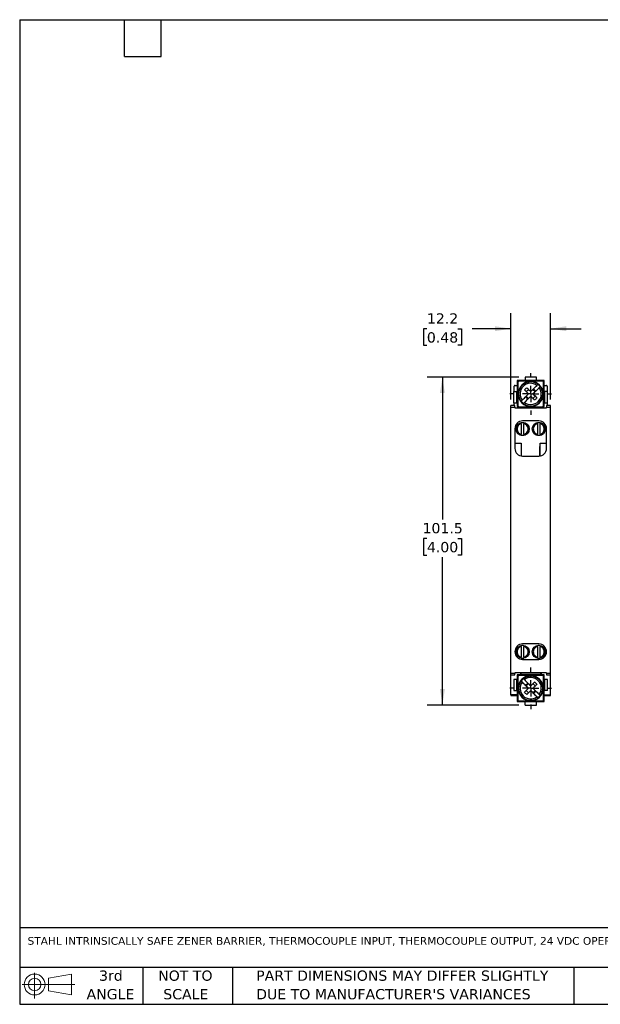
# Model space of a CAD drawing. Header units: millimetres. Extents: x 13 to 546, y 13 to 419.
# Tile 1 of 3: x 13 to 252, y 13 to 419. Entities that reach past the tile are written whole.
import ezdxf

# ---------------------------------------------------------------- set-up
doc = ezdxf.new("R2010")
doc.units = ezdxf.units.MM
doc.header["$LTSCALE"] = 2
doc.linetypes.add('SLD-Center', pattern=[19.05, 15.24, -1.27, 1.27, -1.27])
doc.linetypes.add('SLD-Solid', pattern=[0])
doc.layers.add('CENTER', color=40, linetype='SLD-Center')
doc.layers.add('DIMENSIONS', color=140, linetype='SLD-Solid', lineweight=25)
doc.layers.add('TEXT', color=140, linetype='SLD-Solid', lineweight=25)
doc.styles.add('SLDTEXTSTYLE0', font='VERDANA.TTF')
doc.dimstyles.new('SLDDIMSTYLE0', dxfattribs={"dimtxt": 4.316016, "dimasz": 6.604, "dimexe": 0, "dimexo": 0.0625, "dimgap": 1.079004, "dimtad": 0, "dimtih": 1, "dimtoh": 1, "dimlfac": 0.75, "dimrnd": 1e-09, "dimzin": 12, "dimdsep": 46, "dimtxsty": 'SLDTEXTSTYLE0', "dimsah": 1, "dimcen": 0.09, "dimadec": 0, "dimazin": 3, "dimtfac": 1, "dimtofl": 0, "dimtmove": 0, "dimatfit": 3, "dimfxl": 0, "dimfrac": 2, "dimtolj": 1, "dimtzin": 12, "dimarcsym": 0})
doc.dimstyles.new('SLDDIMSTYLE1', dxfattribs={"dimtxt": 4.316016, "dimasz": 6.604, "dimexe": 0, "dimexo": 0.0625, "dimgap": 1.079004, "dimtad": 0, "dimtih": 1, "dimtoh": 1, "dimlfac": 0.75, "dimrnd": 1e-09, "dimzin": 12, "dimdsep": 46, "dimtxsty": 'SLDTEXTSTYLE0', "dimsah": 1, "dimcen": 0.09, "dimadec": 0, "dimazin": 3, "dimtfac": 1, "dimtmove": 0, "dimatfit": 0, "dimfxl": 0, "dimfrac": 2, "dimtolj": 1, "dimtzin": 12, "dimarcsym": 0})

# ---------------------------------------------------------------- blocks, each defined once
blk = doc.blocks.new('Block11')
at = {"color": 7, "linetype": 'SLD-Solid', "lineweight": 18}
for p, q in [((5.18, 10.62), (5.18, 0)), ((10.96, 8.33), (20.35, 10.06)), ((10.96, 3.19), (10.96, 8.33)), ((20.35, 10.06), (20.35, 1.46)), ((0, 5.76), (21.75, 5.76)), ((10.96, 3.19), (20.35, 1.46))]:
    blk.add_line(p, q, dxfattribs=at)
for radius in [4.3, 2.57]:
    blk.add_circle((5.18, 5.76), radius, dxfattribs=at)
blk = doc.blocks.new('Block12')
at = {"color": 7, "linetype": 'Continuous'}
blk.add_blockref('Block11', (0, 0), dxfattribs=at)
blk = doc.blocks.new('SW_NOTE_0_2')
at = {"layer": 'TEXT', "color": 0, "char_height": 4.2333, "attachment_point": 1, "style": 'SLDTEXTSTYLE0'}
for s, insert in [('PART DIMENSIONS MAY DIFFER SLIGHTLY ', (0, 5.38)), ("DUE TO MANUFACTURER'S VARIANCES", (0, -2.27))]:
    blk.add_mtext(s, dxfattribs=dict(at, insert=insert))
blk = doc.blocks.new('SW_NOTE_0_3')
at = {"layer": 'TEXT', "color": 0, "char_height": 4.233, "attachment_point": 2, "style": 'SLDTEXTSTYLE0'}
for s, insert in [('NOT TO', (10.52, 5.38)), ('SCALE', (10.71, -2.27))]:
    blk.add_mtext(s, dxfattribs=dict(at, insert=insert))
blk = doc.blocks.new('SW_NOTE_0_4')
at = {"layer": 'TEXT', "color": 0, "char_height": 4.233, "attachment_point": 2, "style": 'SLDTEXTSTYLE0'}
for s, insert in [('3rd', (4.63, 5.38)), ('ANGLE', (4.44, -2.27))]:
    blk.add_mtext(s, dxfattribs=dict(at, insert=insert))
blk = doc.blocks.new('_D')
at = {"layer": 'DIMENSIONS'}
for p, q in [((218.62, 271.56), (180.73, 271.56)), ((187.08, 271.56), (187.08, 212.84)), ((180.66, 205.01), (179.21, 205.01)), ((179.21, 205.01), (179.21, 198.15)), ((193.49, 205.01), (194.94, 205.01)), ((194.94, 205.01), (194.94, 198.15)), ((179.21, 198.15), (180.66, 198.15)), ((187.08, 136.23), (187.08, 197.19)), ((194.94, 198.15), (193.49, 198.15)), ((218.62, 136.23), (180.73, 136.23))]:
    blk.add_line(p, q, dxfattribs=at)
for points in [[(187.08, 271.56), (186.06, 264.96), (188.09, 264.96)], [(187.08, 136.23), (188.09, 142.83), (186.06, 142.83)]]:
    blk.add_solid(points, dxfattribs=at)
at = {"layer": 'DIMENSIONS', "char_height": 4.233, "attachment_point": 1, "style": 'SLDTEXTSTYLE0'}
for s, insert in [('101.5', (178.87, 211.35)), ('4.00', (180.66, 203.53))]:
    blk.add_mtext(s, dxfattribs=dict(at, insert=insert))
blk = doc.blocks.new('_D_1')
at = {"layer": 'DIMENSIONS'}
for p, q in [((215.36, 262.37), (215.36, 297.91)), ((231.63, 262.37), (231.63, 297.91)), ((180.66, 291.56), (179.21, 291.56)), ((179.21, 291.56), (179.21, 284.7)), ((193.49, 291.56), (194.94, 291.56)), ((194.94, 291.56), (194.94, 284.7)), ((215.36, 291.56), (199.34, 291.56)), ((231.63, 291.56), (244.33, 291.56)), ((179.21, 284.7), (180.66, 284.7)), ((194.94, 284.7), (193.49, 284.7))]:
    blk.add_line(p, q, dxfattribs=at)
for points in [[(215.36, 291.56), (208.76, 292.58), (208.76, 290.54)], [(231.63, 291.56), (238.23, 290.54), (238.23, 292.58)]]:
    blk.add_solid(points, dxfattribs=at)
at = {"layer": 'DIMENSIONS', "char_height": 4.233, "attachment_point": 1, "style": 'SLDTEXTSTYLE0'}
for s, insert in [('12.2', (180.66, 297.9)), ('0.48', (180.66, 290.08))]:
    blk.add_mtext(s, dxfattribs=dict(at, insert=insert))
blk = doc.blocks.new('SW_CENTERMARKSYMBOL_0')
at = {"layer": 'CENTER', "color": 0}
for p, q in [((0, 6.77), (0, 8.59)), ((-6.77, 0), (-8.59, 0)), ((0, 0), (-3.39, 0)), ((0, 0), (0, 3.39)), ((0, 0), (0, -3.39)), ((0, 0), (3.39, 0)), ((6.77, 0), (8.59, 0)), ((0, -6.77), (0, -8.59))]:
    blk.add_line(p, q, dxfattribs=at)
blk = doc.blocks.new('SW_CENTERMARKSYMBOL_1')
at = {"layer": 'CENTER', "color": 0}
for p, q in [((0, 6.77), (0, 8.59)), ((-6.77, 0), (-8.59, 0)), ((0, 0), (-3.39, 0)), ((0, 0), (0, 3.39)), ((0, 0), (0, -3.39)), ((0, 0), (3.39, 0)), ((6.77, 0), (8.59, 0)), ((0, -6.77), (0, -8.59))]:
    blk.add_line(p, q, dxfattribs=at)

msp = doc.modelspace()

# ---------------------------------------------------------------- linework, layer by layer
for p, q in [((221.16, 270.16), (217.893, 270.16)), ((217.893, 270.16), (217.893, 265.626)), ((221.16, 271.56), (221.16, 270.226)), ((225.826, 271.56), (221.16, 271.56)), ((221.16, 270.226), (225.826, 270.226)), ((221.16, 270.226), (221.16, 270.16)), ((225.826, 270.16), (221.16, 270.16)), ((223.493, 269.893), (223.493, 269.826)), ((225.826, 270.226), (225.826, 271.56)), ((225.826, 270.16), (225.826, 270.226)), ((229.093, 270.16), (225.826, 270.16)), ((227.17, 268.303), (227.023, 268.156)), ((229.093, 265.626), (229.093, 270.16)), ((216.493, 265.626), (217.826, 265.626)), ((216.493, 260.96), (216.493, 265.626)), ((216.693, 265.626), (216.693, 267.775)), ((217.026, 268.16), (217.893, 268.16)), ((217.826, 260.96), (217.826, 265.626)), ((217.893, 265.626), (217.826, 265.626)), ((217.893, 265.626), (217.893, 260.96)), ((221.607, 265.569), (222.55, 266.512)), ((224.436, 266.512), (225.379, 265.569)), ((225.607, 265.798), (224.664, 266.741)), ((227.023, 268.156), (226.971, 268.104)), ((229.093, 268.16), (229.96, 268.16)), ((229.16, 265.626), (229.093, 265.626)), ((229.093, 260.96), (229.093, 265.626)), ((230.493, 265.626), (229.16, 265.626)), ((229.16, 265.626), (229.16, 260.96)), ((230.293, 267.775), (230.293, 265.626)), ((230.493, 260.96), (230.493, 265.626)), ((216.493, 260.96), (217.826, 260.96)), ((216.693, 259.826), (216.693, 260.96)), ((217.826, 260.96), (217.893, 260.96)), ((217.893, 260.96), (217.893, 259.493)), ((219.964, 261.097), (219.816, 260.949)), ((220.016, 261.149), (219.964, 261.097)), ((222.322, 262.512), (221.379, 263.455)), ((222.55, 262.741), (221.607, 263.684)), ((224.436, 262.741), (225.379, 263.684)), ((229.093, 260.96), (229.16, 260.96)), ((229.093, 259.493), (229.093, 260.96)), ((229.16, 260.96), (230.493, 260.96)), ((230.293, 260.96), (230.293, 259.826)), ((216.96, 259.826), (215.36, 259.826)), ((215.36, 259.16), (215.36, 259.826)), ((215.36, 149.293), (215.36, 259.16)), ((215.36, 259.16), (216.96, 259.16)), ((216.96, 259.16), (216.96, 259.826)), ((216.96, 259.16), (216.96, 258.96)), ((216.96, 258.96), (230.026, 258.96)), ((217.893, 259.493), (218.333, 259.493)), ((219.36, 259.356), (219.36, 258.96)), ((223.493, 259.426), (223.493, 259.36)), ((227.626, 258.96), (227.626, 259.357)), ((228.65, 259.493), (229.093, 259.493)), ((231.626, 259.826), (230.026, 259.826)), ((230.026, 259.826), (230.026, 259.16)), ((230.026, 258.96), (230.026, 259.16)), ((230.026, 259.16), (231.626, 259.16)), ((231.626, 259.16), (231.626, 259.826)), ((231.626, 149.293), (231.626, 259.16)), ((219.626, 252.624), (219.626, 252.71)), ((219.626, 252.352), (219.626, 247.968)), ((226.826, 253.493), (220.16, 253.493)), ((220.16, 252.893), (220.16, 252.765)), ((220.693, 252.71), (220.693, 252.624)), ((220.693, 247.968), (220.693, 252.352)), ((226.293, 252.624), (226.293, 252.71)), ((226.293, 252.352), (226.293, 247.968)), ((226.826, 252.765), (226.826, 252.893)), ((227.36, 252.71), (227.36, 252.624)), ((227.36, 247.968), (227.36, 252.352)), ((216.96, 250.293), (216.96, 242.16)), ((230.026, 242.16), (230.026, 250.293)), ((216.96, 244.293), (219.626, 244.293)), ((219.626, 247.61), (219.626, 247.696)), ((219.626, 244.293), (219.626, 239.005)), ((220.16, 247.555), (220.16, 247.426)), ((220.693, 247.696), (220.693, 247.61)), ((226.293, 247.61), (226.293, 247.696)), ((226.826, 247.426), (226.826, 247.555)), ((227.36, 247.696), (227.36, 247.61)), ((227.36, 239.005), (227.36, 244.293)), ((227.36, 244.293), (230.026, 244.293)), ((227.226, 242.893), (227.226, 238.985)), ((227.293, 242.893), (227.226, 242.893)), ((227.293, 238.994), (227.293, 242.893)), ((220.16, 238.96), (226.826, 238.96)), ((219.626, 160.624), (219.626, 160.71)), ((219.626, 160.352), (219.626, 155.968)), ((226.826, 161.426), (220.16, 161.426)), ((220.16, 160.893), (220.16, 160.765)), ((220.693, 160.71), (220.693, 160.624)), ((220.693, 155.968), (220.693, 160.352)), ((226.293, 160.624), (226.293, 160.71)), ((226.293, 160.352), (226.293, 155.968)), ((226.826, 160.765), (226.826, 160.893)), ((227.36, 160.71), (227.36, 160.624)), ((227.36, 155.968), (227.36, 160.352)), ((219.626, 155.61), (219.626, 155.696)), ((220.16, 155.555), (220.16, 155.426)), ((220.16, 155.026), (226.826, 155.026)), ((220.693, 155.696), (220.693, 155.61)), ((226.293, 155.61), (226.293, 155.696)), ((226.826, 155.426), (226.826, 155.555)), ((227.36, 155.696), (227.36, 155.61)), ((216.96, 149.293), (215.36, 149.293)), ((215.36, 148.626), (215.36, 149.293)), ((215.36, 148.626), (216.96, 148.626)), ((215.36, 140.426), (215.36, 148.626)), ((216.493, 146.826), (216.493, 142.16)), ((217.826, 146.826), (216.493, 146.826)), ((230.026, 149.493), (216.96, 149.493)), ((216.96, 149.493), (216.96, 149.293)), ((216.96, 148.626), (216.96, 149.293)), ((217.826, 142.16), (217.826, 146.826)), ((217.893, 146.826), (217.826, 146.826)), ((219.36, 148.693), (217.893, 148.693)), ((217.893, 148.693), (217.893, 146.826)), ((217.893, 146.826), (217.893, 142.16)), ((219.226, 149.493), (219.226, 148.693)), ((219.36, 149.493), (219.36, 148.96)), ((219.36, 148.96), (219.36, 148.693)), ((219.36, 148.96), (227.626, 148.96)), ((219.964, 146.689), (219.816, 146.837)), ((220.016, 146.637), (219.964, 146.689)), ((227.626, 148.96), (227.626, 149.493)), ((227.626, 148.693), (227.626, 148.96)), ((229.093, 148.693), (227.626, 148.693)), ((227.76, 149.493), (227.76, 148.693)), ((229.093, 146.826), (229.093, 148.693)), ((229.093, 142.16), (229.093, 146.826)), ((229.093, 146.826), (229.16, 146.826)), ((229.16, 146.826), (229.16, 142.16)), ((230.493, 146.826), (229.16, 146.826)), ((230.026, 149.493), (230.026, 149.293)), ((231.626, 149.293), (230.026, 149.293)), ((230.026, 149.293), (230.026, 148.626)), ((230.026, 148.626), (231.626, 148.626)), ((230.493, 142.16), (230.493, 146.826)), ((231.626, 148.626), (231.626, 149.293)), ((231.626, 140.426), (231.626, 148.626)), ((218.293, 143.16), (218.226, 143.16)), ((221.379, 144.331), (222.322, 145.274)), ((221.607, 144.103), (222.55, 145.045)), ((224.436, 145.045), (225.379, 144.103)), ((228.76, 143.16), (228.693, 143.16)), ((217.893, 140.426), (215.36, 140.426)), ((215.36, 140.426), (215.36, 140.16)), ((215.36, 140.16), (217.893, 140.16)), ((216.493, 142.16), (217.826, 142.16)), ((217.826, 142.16), (217.893, 142.16)), ((217.893, 142.16), (217.893, 137.626)), ((221.607, 142.217), (222.55, 141.274)), ((225.379, 142.217), (224.436, 141.274)), ((224.664, 141.046), (225.607, 141.988)), ((227.023, 139.63), (226.971, 139.682)), ((227.17, 139.483), (227.023, 139.63)), ((229.16, 142.16), (229.093, 142.16)), ((229.093, 137.626), (229.093, 142.16)), ((229.093, 140.426), (231.626, 140.426)), ((229.093, 140.16), (231.626, 140.16)), ((230.493, 142.16), (229.16, 142.16)), ((231.626, 140.16), (231.626, 140.426)), ((217.893, 137.626), (221.16, 137.626)), ((221.16, 137.626), (225.826, 137.626)), ((221.16, 137.56), (221.16, 137.626)), ((221.16, 136.226), (221.16, 137.56)), ((225.826, 137.56), (221.16, 137.56)), ((221.16, 136.226), (225.826, 136.226)), ((225.826, 137.626), (225.826, 137.56)), ((225.826, 137.626), (229.093, 137.626)), ((225.826, 136.226), (225.826, 137.56))]:
    msp.add_line(p, q)
for centre in [(220.16, 250.16), (226.826, 250.16), (220.16, 158.16), (226.826, 158.16)]:
    msp.add_circle(centre, 2.733)
for centre, radius, start, end in [((223.493, 264.626), 5.2, 45, 225), ((223.493, 264.626), 4.992, 45, 225), ((223.493, 264.626), 4.397, 53.72095, 216.27905), ((223.493, 264.626), 5.2, 225, 45), ((223.493, 264.626), 4.918, 45, 52.79103), ((223.493, 264.626), 4.992, 225, 45), ((223.493, 264.626), 4.397, 233.72095, 36.27905), ((223.493, 264.626), 4.918, 37.20897, 45), ((223.493, 264.626), 4.918, 217.20897, 225), ((223.493, 264.626), 4.918, 225, 232.79103), ((220.16, 250.293), 3.2, 90, 180), ((220.16, 250.16), 2.521, 102.21196, 257.78804), ((220.16, 250.16), 2.605, 90, 101.81388), ((220.16, 250.16), 2.605, 78.18612, 90), ((220.16, 250.16), 2.521, 282.21196, 77.78804), ((226.826, 250.16), 2.521, 102.21196, 257.78804), ((226.826, 250.16), 2.605, 90, 101.81388), ((226.826, 250.293), 3.2, 0, 90), ((226.826, 250.16), 2.605, 78.18612, 90), ((226.826, 250.16), 2.521, 282.21196, 77.78804), ((220.16, 250.16), 2.605, 258.18612, 270), ((220.16, 250.16), 2.605, 270, 281.81388), ((226.826, 250.16), 2.605, 258.18612, 270), ((226.826, 250.16), 2.605, 270, 281.81388), ((220.16, 242.16), 3.2, 180, 270), ((226.826, 242.16), 3.2, 270, 0), ((220.16, 158.226), 3.2, 90, 270), ((220.16, 158.16), 2.521, 102.21196, 257.78804), ((220.16, 158.16), 2.605, 90, 101.81388), ((220.16, 158.16), 2.605, 78.18612, 90), ((220.16, 158.16), 2.521, 282.21196, 77.78804), ((226.826, 158.16), 2.521, 102.21196, 257.78804), ((226.826, 158.16), 2.605, 90, 101.81388), ((226.826, 158.226), 3.2, 0, 90), ((226.826, 158.16), 2.605, 78.18612, 90), ((226.826, 158.16), 2.521, 282.21196, 77.78804), ((220.16, 158.16), 2.605, 258.18612, 270), ((220.16, 158.16), 2.605, 270, 281.81388), ((226.826, 158.16), 2.605, 258.18612, 270), ((226.826, 158.226), 3.2, 270, 0), ((226.826, 158.16), 2.605, 270, 281.81388), ((223.493, 143.16), 5.2, 135, 315), ((223.493, 143.16), 4.992, 135, 315), ((223.493, 143.16), 4.918, 135, 142.79103), ((223.493, 143.16), 5.2, 315, 135), ((223.493, 143.16), 4.992, 315, 135), ((223.493, 143.16), 4.918, 127.20897, 135), ((223.493, 143.16), 4.397, 323.72095, 126.27905), ((223.493, 143.16), 4.397, 143.72095, 306.27905), ((223.493, 143.16), 4.918, 307.20897, 315), ((223.493, 143.16), 4.918, 315, 322.79103)]:
    msp.add_arc(centre, radius, start, end)
for centre, major_axis, start_param, end_param in [((217.026, 267.775), (0, -0.385), 3.1415927, 4.712389), ((229.96, 267.775), (0, 0.385), 4.712389, 6.2831853)]:
    msp.add_ellipse(centre, major_axis=major_axis, ratio=0.8660254, start_param=start_param, end_param=end_param)
for points, knots in [([(218.626, 269.893), (218.521, 269.893), (218.418, 269.85), (218.27, 269.702), (218.226, 269.598), (218.226, 269.493)], [0, 0, 0, 0, 0.5, 0.5, 1, 1, 1, 1]), ([(218.226, 269.493), (218.226, 267.875), (218.226, 266.256), (218.226, 263.009), (218.226, 261.38), (218.226, 259.76)], [0, 0, 0, 0, 0.5, 0.5, 1, 1, 1, 1]), ([(228.76, 269.493), (228.76, 269.598), (228.717, 269.702), (228.569, 269.85), (228.465, 269.893), (228.36, 269.893)], [0, 0, 0, 0, 0.5, 0.5, 1, 1, 1, 1]), ([(228.76, 259.76), (228.76, 261.378), (228.76, 262.997), (228.76, 266.244), (228.76, 267.873), (228.76, 269.493)], [0, 0, 0, 0, 0.5, 0.5, 1, 1, 1, 1]), ([(219.949, 262.025), (220.144, 262.22), (220.346, 262.423), (220.763, 262.839), (220.979, 263.055), (221.636, 263.712), (222.086, 264.162), (222.55, 264.626)], [0, 0, 0, 0, 0.25, 0.25, 0.5, 0.5, 1, 1, 1, 1]), ([(221.853, 267.209), (222.115, 266.947), (222.383, 266.679), (222.931, 266.131), (223.211, 265.851), (223.493, 265.569)], [0, 0, 0, 0, 0.5, 0.5, 1, 1, 1, 1]), ([(223.493, 265.569), (223.725, 265.801), (223.955, 266.031), (224.408, 266.485), (224.633, 266.71), (225.289, 267.365), (225.703, 267.779), (226.095, 268.171)], [0, 0, 0, 0, 0.25, 0.25, 0.5, 0.5, 1, 1, 1, 1]), ([(227.038, 267.228), (226.842, 267.032), (226.64, 266.83), (226.223, 266.413), (226.007, 266.198), (225.35, 265.541), (224.9, 265.09), (224.436, 264.626)], [0, 0, 0, 0, 0.25, 0.25, 0.5, 0.5, 1, 1, 1, 1]), ([(223.493, 263.684), (223.261, 263.452), (223.032, 263.222), (222.578, 262.768), (222.353, 262.543), (221.698, 261.888), (221.283, 261.474), (220.891, 261.082)], [0, 0, 0, 0, 0.25, 0.25, 0.5, 0.5, 1, 1, 1, 1]), ([(225.133, 262.043), (224.871, 262.306), (224.603, 262.574), (224.055, 263.122), (223.775, 263.402), (223.493, 263.684)], [0, 0, 0, 0, 0.5, 0.5, 1, 1, 1, 1]), ([(218.226, 259.76), (218.226, 259.655), (218.27, 259.551), (218.417, 259.403), (218.521, 259.36), (218.626, 259.36)], [0, 0, 0, 0, 0.5, 0.5, 1, 1, 1, 1]), ([(228.36, 259.36), (228.465, 259.36), (228.569, 259.403), (228.716, 259.551), (228.76, 259.655), (228.76, 259.76)], [0, 0, 0, 0, 0.5, 0.5, 1, 1, 1, 1]), ([(219.626, 252.352), (219.135, 252.232), (218.699, 251.951), (218.074, 251.156), (217.904, 250.665), (217.904, 249.654), (218.074, 249.163), (218.699, 248.369), (219.135, 248.088), (219.626, 247.968)], [0, 0, 0, 0, 0.25, 0.25, 0.5, 0.5, 0.75, 0.75, 1, 1, 1, 1]), ([(219.626, 252.352), (219.626, 252.419), (219.626, 252.485), (219.626, 252.585), (219.626, 252.618), (219.626, 252.624)], [0, 0, 0, 0, 0.5, 0.5, 1, 1, 1, 1]), ([(220.693, 252.624), (220.693, 252.618), (220.693, 252.585), (220.693, 252.485), (220.693, 252.419), (220.693, 252.352)], [0, 0, 0, 0, 0.5, 0.5, 1, 1, 1, 1]), ([(220.693, 247.968), (221.184, 248.088), (221.621, 248.369), (222.246, 249.163), (222.415, 249.654), (222.415, 250.665), (222.246, 251.156), (221.621, 251.951), (221.184, 252.232), (220.693, 252.352)], [0, 0, 0, 0, 0.25, 0.25, 0.5, 0.5, 0.75, 0.75, 1, 1, 1, 1]), ([(226.293, 252.352), (225.802, 252.232), (225.365, 251.951), (224.741, 251.156), (224.571, 250.665), (224.571, 249.654), (224.741, 249.163), (225.365, 248.369), (225.802, 248.088), (226.293, 247.968)], [0, 0, 0, 0, 0.25, 0.25, 0.5, 0.5, 0.75, 0.75, 1, 1, 1, 1]), ([(226.293, 252.352), (226.293, 252.419), (226.293, 252.485), (226.293, 252.585), (226.293, 252.618), (226.293, 252.624)], [0, 0, 0, 0, 0.5, 0.5, 1, 1, 1, 1]), ([(227.36, 252.624), (227.36, 252.618), (227.36, 252.585), (227.36, 252.485), (227.36, 252.419), (227.36, 252.352)], [0, 0, 0, 0, 0.5, 0.5, 1, 1, 1, 1]), ([(227.36, 247.968), (227.851, 248.088), (228.288, 248.369), (228.912, 249.163), (229.082, 249.654), (229.082, 250.665), (228.912, 251.156), (228.288, 251.951), (227.851, 252.232), (227.36, 252.352)], [0, 0, 0, 0, 0.25, 0.25, 0.5, 0.5, 0.75, 0.75, 1, 1, 1, 1]), ([(219.626, 247.696), (219.626, 247.702), (219.626, 247.734), (219.626, 247.834), (219.626, 247.901), (219.626, 247.968)], [0, 0, 0, 0, 0.5, 0.5, 1, 1, 1, 1]), ([(220.693, 247.968), (220.693, 247.901), (220.693, 247.835), (220.693, 247.734), (220.693, 247.702), (220.693, 247.696)], [0, 0, 0, 0, 0.5, 0.5, 1, 1, 1, 1]), ([(226.293, 247.696), (226.293, 247.702), (226.293, 247.734), (226.293, 247.834), (226.293, 247.901), (226.293, 247.968)], [0, 0, 0, 0, 0.5, 0.5, 1, 1, 1, 1]), ([(227.36, 247.968), (227.36, 247.901), (227.36, 247.835), (227.36, 247.734), (227.36, 247.702), (227.36, 247.696)], [0, 0, 0, 0, 0.5, 0.5, 1, 1, 1, 1]), ([(219.626, 160.352), (219.135, 160.232), (218.699, 159.951), (218.074, 159.156), (217.904, 158.665), (217.904, 157.654), (218.074, 157.163), (218.699, 156.369), (219.135, 156.088), (219.626, 155.968)], [0, 0, 0, 0, 0.25, 0.25, 0.5, 0.5, 0.75, 0.75, 1, 1, 1, 1]), ([(219.626, 160.352), (219.626, 160.419), (219.626, 160.485), (219.626, 160.585), (219.626, 160.618), (219.626, 160.624)], [0, 0, 0, 0, 0.5, 0.5, 1, 1, 1, 1]), ([(220.693, 160.624), (220.693, 160.618), (220.693, 160.585), (220.693, 160.485), (220.693, 160.419), (220.693, 160.352)], [0, 0, 0, 0, 0.5, 0.5, 1, 1, 1, 1]), ([(220.693, 155.968), (221.184, 156.088), (221.621, 156.369), (222.246, 157.163), (222.415, 157.654), (222.415, 158.665), (222.246, 159.156), (221.621, 159.951), (221.184, 160.232), (220.693, 160.352)], [0, 0, 0, 0, 0.25, 0.25, 0.5, 0.5, 0.75, 0.75, 1, 1, 1, 1]), ([(226.293, 160.352), (225.802, 160.232), (225.365, 159.951), (224.741, 159.156), (224.571, 158.665), (224.571, 157.654), (224.741, 157.163), (225.365, 156.369), (225.802, 156.088), (226.293, 155.968)], [0, 0, 0, 0, 0.25, 0.25, 0.5, 0.5, 0.75, 0.75, 1, 1, 1, 1]), ([(226.293, 160.352), (226.293, 160.419), (226.293, 160.485), (226.293, 160.585), (226.293, 160.618), (226.293, 160.624)], [0, 0, 0, 0, 0.5, 0.5, 1, 1, 1, 1]), ([(227.36, 160.624), (227.36, 160.618), (227.36, 160.585), (227.36, 160.485), (227.36, 160.419), (227.36, 160.352)], [0, 0, 0, 0, 0.5, 0.5, 1, 1, 1, 1]), ([(227.36, 155.968), (227.851, 156.088), (228.288, 156.369), (228.912, 157.163), (229.082, 157.654), (229.082, 158.665), (228.912, 159.156), (228.288, 159.951), (227.851, 160.232), (227.36, 160.352)], [0, 0, 0, 0, 0.25, 0.25, 0.5, 0.5, 0.75, 0.75, 1, 1, 1, 1]), ([(219.626, 155.696), (219.626, 155.702), (219.626, 155.734), (219.626, 155.834), (219.626, 155.901), (219.626, 155.968)], [0, 0, 0, 0, 0.5, 0.5, 1, 1, 1, 1]), ([(220.693, 155.968), (220.693, 155.901), (220.693, 155.835), (220.693, 155.734), (220.693, 155.702), (220.693, 155.696)], [0, 0, 0, 0, 0.5, 0.5, 1, 1, 1, 1]), ([(226.293, 155.696), (226.293, 155.702), (226.293, 155.734), (226.293, 155.834), (226.293, 155.901), (226.293, 155.968)], [0, 0, 0, 0, 0.5, 0.5, 1, 1, 1, 1]), ([(227.36, 155.968), (227.36, 155.901), (227.36, 155.835), (227.36, 155.734), (227.36, 155.702), (227.36, 155.696)], [0, 0, 0, 0, 0.5, 0.5, 1, 1, 1, 1]), ([(218.626, 148.426), (218.521, 148.426), (218.418, 148.383), (218.27, 148.236), (218.226, 148.132), (218.226, 148.026)], [0, 0, 0, 0, 0.5, 0.5, 1, 1, 1, 1]), ([(228.36, 148.426), (226.742, 148.426), (225.123, 148.426), (221.876, 148.426), (220.247, 148.426), (218.626, 148.426)], [0, 0, 0, 0, 0.5, 0.5, 1, 1, 1, 1]), ([(220.891, 146.704), (221.087, 146.509), (221.289, 146.306), (221.706, 145.89), (221.922, 145.674), (222.579, 145.017), (223.029, 144.567), (223.493, 144.103)], [0, 0, 0, 0, 0.25, 0.25, 0.5, 0.5, 1, 1, 1, 1]), ([(228.76, 148.026), (228.76, 148.132), (228.717, 148.235), (228.569, 148.383), (228.465, 148.426), (228.36, 148.426)], [0, 0, 0, 0, 0.5, 0.5, 1, 1, 1, 1]), ([(222.55, 143.16), (222.318, 143.392), (222.089, 143.621), (221.635, 144.075), (221.41, 144.3), (220.755, 144.955), (220.34, 145.37), (219.949, 145.762)], [0, 0, 0, 0, 0.25, 0.25, 0.5, 0.5, 1, 1, 1, 1]), ([(220.91, 141.52), (221.172, 141.782), (221.44, 142.05), (221.988, 142.598), (222.268, 142.878), (222.55, 143.16)], [0, 0, 0, 0, 0.5, 0.5, 1, 1, 1, 1]), ([(226.076, 144.8), (225.814, 144.538), (225.546, 144.27), (224.998, 143.722), (224.718, 143.442), (224.436, 143.16)], [0, 0, 0, 0, 0.5, 0.5, 1, 1, 1, 1]), ([(224.436, 143.16), (224.668, 142.928), (224.897, 142.698), (225.351, 142.245), (225.576, 142.02), (226.231, 141.364), (226.646, 140.95), (227.038, 140.558)], [0, 0, 0, 0, 0.25, 0.25, 0.5, 0.5, 1, 1, 1, 1]), ([(218.226, 138.293), (218.226, 138.188), (218.27, 138.084), (218.417, 137.936), (218.521, 137.893), (218.626, 137.893)], [0, 0, 0, 0, 0.5, 0.5, 1, 1, 1, 1]), ([(226.095, 139.615), (225.899, 139.811), (225.697, 140.013), (225.28, 140.43), (225.064, 140.646), (224.408, 141.302), (223.957, 141.753), (223.493, 142.217)], [0, 0, 0, 0, 0.25, 0.25, 0.5, 0.5, 1, 1, 1, 1]), ([(228.36, 137.893), (228.465, 137.893), (228.569, 137.936), (228.716, 138.084), (228.76, 138.188), (228.76, 138.293)], [0, 0, 0, 0, 0.5, 0.5, 1, 1, 1, 1]), ([(218.626, 137.893), (220.244, 137.893), (221.864, 137.893), (225.11, 137.893), (226.739, 137.893), (228.36, 137.893)], [0, 0, 0, 0, 0.5, 0.5, 1, 1, 1, 1])]:
    msp.add_open_spline(points, degree=3, knots=knots)
for points in [[(223.493, 269.893), (221.864, 269.893), (220.244, 269.893), (218.626, 269.893)], [(228.36, 269.893), (226.742, 269.893), (225.122, 269.893), (223.493, 269.893)], [(226.467, 268.543), (226.396, 268.472), (226.265, 268.341), (226.095, 268.171)], [(220.91, 266.267), (221.213, 266.593), (221.527, 266.907), (221.853, 267.209)], [(222.55, 264.626), (221.986, 265.19), (221.434, 265.742), (220.91, 266.267)], [(224.436, 264.626), (225, 264.063), (225.552, 263.511), (226.076, 262.986)], [(227.41, 267.6), (227.339, 267.529), (227.208, 267.398), (227.038, 267.228)], [(219.949, 262.025), (219.778, 261.854), (219.648, 261.724), (219.576, 261.653)], [(220.891, 261.082), (220.721, 260.912), (220.59, 260.781), (220.519, 260.71)], [(226.076, 262.986), (225.774, 262.66), (225.459, 262.346), (225.133, 262.043)], [(218.626, 259.36), (220.244, 259.36), (221.864, 259.36), (223.493, 259.36)], [(223.493, 259.36), (225.122, 259.36), (226.742, 259.36), (228.36, 259.36)], [(218.226, 148.026), (218.226, 146.409), (218.226, 144.789), (218.226, 143.16)], [(220.891, 146.704), (220.721, 146.875), (220.59, 147.005), (220.519, 147.077)], [(228.76, 143.16), (228.76, 144.789), (228.76, 146.409), (228.76, 148.026)], [(218.226, 143.16), (218.226, 141.531), (218.226, 139.91), (218.226, 138.293)], [(219.949, 145.762), (219.778, 145.932), (219.648, 146.063), (219.576, 146.134)], [(223.493, 144.103), (224.057, 144.666), (224.609, 145.219), (225.133, 145.743)], [(225.133, 145.743), (225.459, 145.44), (225.774, 145.126), (226.076, 144.8)], [(228.76, 138.293), (228.76, 139.91), (228.76, 141.531), (228.76, 143.16)], [(221.853, 140.577), (221.527, 140.879), (221.213, 141.194), (220.91, 141.52)], [(223.493, 142.217), (222.929, 141.653), (222.377, 141.101), (221.853, 140.577)], [(226.467, 139.243), (226.396, 139.314), (226.265, 139.445), (226.095, 139.615)], [(227.41, 140.186), (227.339, 140.257), (227.208, 140.388), (227.038, 140.558)]]:
    msp.add_open_spline(points, degree=3)
at = {"layer": 'TEXT'}
for p, q in [((12.7, 419.1), (546.1, 419.1)), ((12.7, 419.1), (12.7, 12.7)), ((55.88, 403.86), (55.88, 419.1)), ((71.12, 403.86), (71.12, 419.1)), ((55.88, 403.86), (71.12, 403.86)), ((546.1, 44.252), (12.7, 44.252)), ((546.1, 27.94), (12.7, 27.94)), ((63.5, 27.94), (63.5, 12.7)), ((100.423, 27.94), (100.423, 12.7)), ((241.293, 27.94), (241.293, 12.7)), ((12.7, 12.7), (546.1, 12.7))]:
    msp.add_line(p, q, dxfattribs=at)

# ---------------------------------------------------------------- block references
at = {"layer": 'CENTER'}
for name, p in [('SW_CENTERMARKSYMBOL_0', (223.493, 264.626)), ('SW_CENTERMARKSYMBOL_1', (223.493, 143.16))]:
    msp.add_blockref(name, p, dxfattribs=at)
at = {"layer": 'TEXT'}
for name, p in [('Block12', (13.676, 15.108)), ('SW_NOTE_0_4', (45.695, 21.271)), ('SW_NOTE_0_3', (70.514, 21.271)), ('SW_NOTE_0_2', (110.239, 21.271))]:
    msp.add_blockref(name, p, dxfattribs=at)

# ---------------------------------------------------------------- texts
at = {"layer": 'TEXT', "insert": (15.931, 40.464), "char_height": 3.175, "attachment_point": 1, "style": 'SLDTEXTSTYLE0'}
msp.add_mtext('STAHL INTRINSICALLY SAFE ZENER BARRIER, THERMOCOUPLE INPUT, THERMOCOUPLE OUTPUT, 24 VDC OPERATING VOLTAGE.', dxfattribs=at)

# ---------------------------------------------------------------- dimensions: what is measured, and where the dimension line sits
at = {"layer": 'DIMENSIONS'}
for base, p1, p2, angle, dimstyle, picture, middle in [((231.626, 291.56), (215.36, 259.826), (231.626, 259.826), 0, 'SLDDIMSTYLE1', '_D_1', (187.075, 291.56)), ((187.075, 136.226), (221.16, 271.56), (221.16, 136.226), 90, 'SLDDIMSTYLE0', '_D', (187.075, 205.011))]:
    dim = msp.add_linear_dim(base=base, p1=p1, p2=p2, angle=angle, dimstyle=dimstyle, dxfattribs=at)
    dim.commit()
    dim.dimension.update_dxf_attribs({"geometry": picture, "text_midpoint": middle, "dimtype": 160})

doc.saveas('drawing.dxf')
